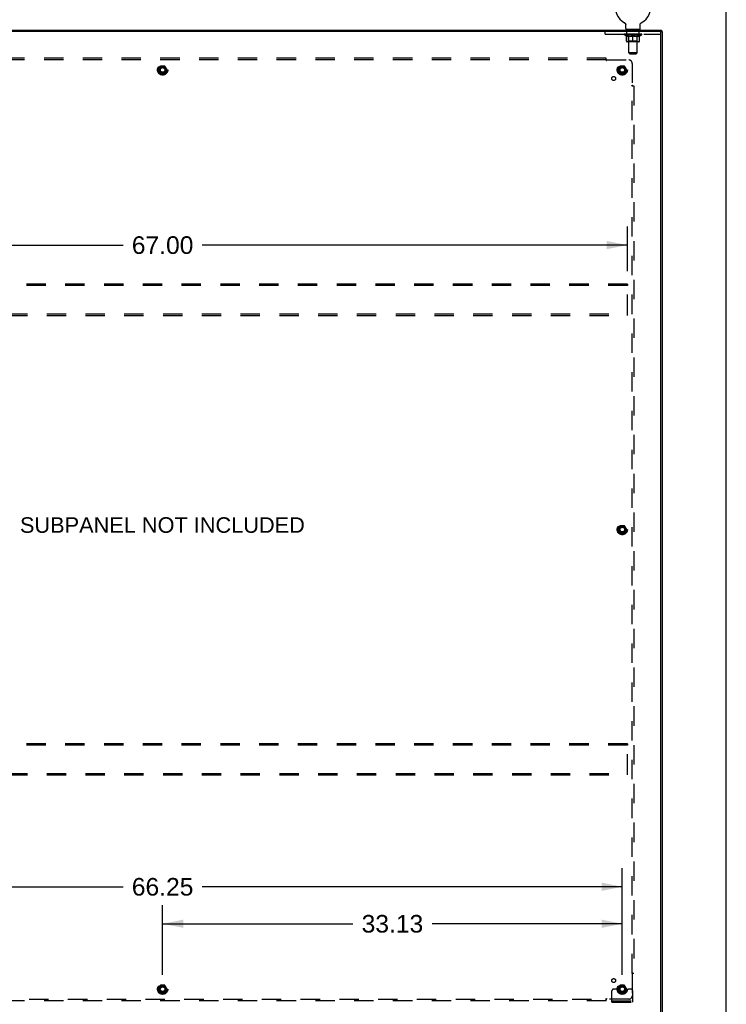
# Model space of a CAD drawing. Header units: inches. Extents: x 0 to 254, y 0 to 164.
# Tile 20 of 21: x 203 to 254, y 55 to 126. Entities that reach past the tile are written whole.
import ezdxf

# ---------------------------------------------------------------- set-up
doc = ezdxf.new("R2010")
doc.units = ezdxf.units.IN
doc.header["$LTSCALE"] = 13.971264
doc.header["$MEASUREMENT"] = 0
doc.linetypes.add('HIDDEN', pattern=[0.2, 0.1, -0.1])
doc.layers.get('0').update_dxf_attribs({"linetype": 'CONTINUOUS'})
for name, color, linetype in [('02___PRT_ALL_AXES', 7, 'CONTINUOUS'), ('DEFAULT_2', 8, 'HIDDEN'), ('DIMENSIONS', 7, 'CONTINUOUS')]:
    doc.layers.add(name, color=color, linetype=linetype)
doc.styles.get("Standard").update_dxf_attribs({"font": 'arial.ttf'})
doc.dimstyles.new('DIMSTYLE_1', dxfattribs={"dimtxt": 1.270115, "dimasz": 1.494253, "dimexe": 0.09, "dimexo": 0.07, "dimgap": 0.0425, "dimtad": 0, "dimtih": 1, "dimtoh": 1, "dimzin": 4, "dimdsep": 46, "dimtxsty": 'Standard', "dimblk": '_FILLED', "dimblk1": '_FILLED', "dimblk2": '_FILLED', "dimcen": 0.09, "dimazin": 1, "dimtfac": 1, "dimtdec": 3, "dimtofl": 0, "dimtmove": 0, "dimatfit": 3, "dimldrblk": '_FILLED', "dimfxl": 1, "dimtolj": 1, "dimtzin": 4, "dimarcsym": 0})

# ---------------------------------------------------------------- blocks, each defined once
blk = doc.blocks.new('_FILLED')
at = {"color": 0, "linetype": 'ByBlock'}
blk.add_solid([(0, 0), (-1, 0.2), (-1, -0.2)], dxfattribs=at)
blk = doc.blocks.new('*D3')
at = {"layer": 'DIMENSIONS', "color": 2, "linetype": 'Continuous'}
for p, q in [((180.276, 57.068), (180.276, 64.748)), ((246.526, 57.068), (246.526, 64.748)), ((180.276, 63.403), (210.547, 63.403)), ((246.526, 63.403), (216.255, 63.403))]:
    blk.add_line(p, q, dxfattribs=at)
at = {"layer": 'DIMENSIONS', "color": 2, "linetype": 'Continuous', "xscale": 1.4942528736, "yscale": 1.4942528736, "zscale": 1.4942528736, "rotation": 180}
blk.add_blockref('_FILLED', (180.276, 63.403), dxfattribs=at)
at = {"layer": 'DIMENSIONS', "color": 2, "linetype": 'Continuous', "xscale": 1.4942528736, "yscale": 1.4942528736, "zscale": 1.4942528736}
blk.add_blockref('_FILLED', (246.526, 63.403), dxfattribs=at)
at = {"layer": 'DIMENSIONS', "color": 2, "linetype": 'Continuous', "insert": (213.401, 64.038), "char_height": 1.2701, "width": 4.43832, "attachment_point": 2, "line_spacing_factor": 0.9}
blk.add_mtext('66.25', dxfattribs=at)
blk = doc.blocks.new('*D4')
at = {"layer": 'DIMENSIONS', "color": 2, "linetype": 'Continuous'}
for p, q in [((213.401, 57.068), (213.401, 62.082)), ((246.526, 57.068), (246.526, 62.082)), ((213.401, 60.737), (227.109, 60.737)), ((246.526, 60.737), (232.817, 60.737))]:
    blk.add_line(p, q, dxfattribs=at)
at = {"layer": 'DIMENSIONS', "color": 2, "linetype": 'Continuous', "xscale": 1.4942528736, "yscale": 1.4942528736, "zscale": 1.4942528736, "rotation": 180}
blk.add_blockref('_FILLED', (213.401, 60.737), dxfattribs=at)
at = {"layer": 'DIMENSIONS', "color": 2, "linetype": 'Continuous', "xscale": 1.4942528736, "yscale": 1.4942528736, "zscale": 1.4942528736}
blk.add_blockref('_FILLED', (246.526, 60.737), dxfattribs=at)
at = {"layer": 'DIMENSIONS', "color": 2, "linetype": 'Continuous', "insert": (229.963, 61.372), "char_height": 1.2701, "width": 4.43832, "attachment_point": 2, "line_spacing_factor": 0.9}
blk.add_mtext('33.13', dxfattribs=at)
blk = doc.blocks.new('*D5')
at = {"layer": 'DIMENSIONS', "color": 2, "linetype": 'Continuous'}
for p, q in [((179.901, 107.777), (179.901, 110.992)), ((246.901, 107.777), (246.901, 110.992)), ((179.901, 109.647), (210.547, 109.647)), ((246.901, 109.647), (216.255, 109.647))]:
    blk.add_line(p, q, dxfattribs=at)
at = {"layer": 'DIMENSIONS', "color": 2, "linetype": 'Continuous', "xscale": 1.4942528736, "yscale": 1.4942528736, "zscale": 1.4942528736, "rotation": 180}
blk.add_blockref('_FILLED', (179.901, 109.647), dxfattribs=at)
at = {"layer": 'DIMENSIONS', "color": 2, "linetype": 'Continuous', "xscale": 1.4942528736, "yscale": 1.4942528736, "zscale": 1.4942528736}
blk.add_blockref('_FILLED', (246.901, 109.647), dxfattribs=at)
at = {"layer": 'DIMENSIONS', "color": 2, "linetype": 'Continuous', "insert": (213.401, 110.282), "char_height": 1.2701, "width": 4.43832, "attachment_point": 2, "line_spacing_factor": 0.9}
blk.add_mtext('67.00', dxfattribs=at)

msp = doc.modelspace()

# ---------------------------------------------------------------- linework, layer by layer
at = {"color": 7, "linetype": 'Continuous'}
for p, q in [((254.023, 0), (254.023, 164.368)), ((246.697, 125.666), (246.697, 125.666)), ((246.697, 125.666), (246.702, 125.664)), ((246.7, 125.665), (246.698, 125.666)), ((246.702, 125.664), (246.706, 125.661)), ((246.706, 125.661), (246.71, 125.658)), ((246.71, 125.658), (246.715, 125.655)), ((246.715, 125.655), (246.719, 125.652)), ((246.719, 125.652), (246.723, 125.649)), ((246.723, 125.649), (246.727, 125.645)), ((246.727, 125.645), (246.731, 125.642)), ((246.731, 125.642), (246.734, 125.638)), ((246.734, 125.638), (246.738, 125.634)), ((246.738, 125.634), (246.741, 125.63)), ((246.741, 125.63), (246.745, 125.626)), ((246.744, 125.626), (246.748, 125.622)), ((246.748, 125.622), (246.751, 125.617)), ((246.75, 125.617), (246.753, 125.613)), ((246.753, 125.613), (246.756, 125.608)), ((246.756, 125.609), (246.758, 125.604)), ((246.758, 125.604), (246.761, 125.599)), ((247.833, 125.599), (247.835, 125.604)), ((247.835, 125.604), (247.838, 125.609)), ((247.838, 125.608), (247.84, 125.613)), ((247.84, 125.613), (247.843, 125.617)), ((247.843, 125.617), (247.846, 125.622)), ((247.846, 125.622), (247.849, 125.626)), ((247.849, 125.626), (247.852, 125.63)), ((247.852, 125.63), (247.856, 125.634)), ((247.856, 125.634), (247.859, 125.638)), ((247.859, 125.638), (247.863, 125.642)), ((247.863, 125.642), (247.867, 125.645)), ((247.867, 125.645), (247.871, 125.649)), ((247.871, 125.649), (247.875, 125.652)), ((247.875, 125.652), (247.879, 125.655)), ((247.879, 125.655), (247.883, 125.658)), ((247.883, 125.658), (247.887, 125.661)), ((247.887, 125.661), (247.892, 125.664)), ((247.887, 125.661), (247.889, 125.662)), ((247.892, 125.664), (247.896, 125.666)), ((247.895, 125.666), (247.893, 125.665)), ((177.453, 125.147), (249.349, 125.147)), ((246.761, 125.599), (246.763, 125.594)), ((246.763, 125.594), (246.765, 125.589)), ((246.765, 125.59), (246.766, 125.585)), ((246.766, 125.585), (246.768, 125.58)), ((246.768, 125.58), (246.769, 125.574)), ((246.769, 125.575), (246.771, 125.569)), ((246.771, 125.569), (246.772, 125.564)), ((246.772, 125.564), (246.772, 125.559)), ((246.773, 125.554), (246.773, 125.549)), ((246.774, 125.544), (246.774, 125.539)), ((246.774, 125.246), (246.774, 125.539)), ((246.797, 125.177), (246.797, 125.147)), ((247.797, 125.177), (246.797, 125.177)), ((247.797, 125.177), (247.797, 125.147)), ((247.82, 125.246), (247.82, 125.539)), ((247.821, 125.559), (247.822, 125.564)), ((247.821, 125.554), (247.821, 125.559)), ((247.822, 125.564), (247.823, 125.569)), ((247.823, 125.569), (247.824, 125.575)), ((247.824, 125.574), (247.826, 125.58)), ((247.826, 125.58), (247.827, 125.585)), ((247.827, 125.585), (247.829, 125.59)), ((247.829, 125.589), (247.831, 125.594)), ((247.831, 125.594), (247.833, 125.599)), ((249.297, 124.981), (249.297, 125.043)), ((249.349, 125.147), (249.349, 125.043)), ((249.349, 125.043), (249.401, 125.043))]:
    msp.add_line(p, q, dxfattribs=at)
at = {"color": 3, "linetype": 'Continuous'}
for p, q in [((249.349, 125.043), (177.453, 125.043)), ((249.297, 53.314), (249.297, 124.981)), ((249.401, 125.043), (249.401, 53.251))]:
    msp.add_line(p, q, dxfattribs=at)
at = {"color": 7, "linetype": 'Continuous'}
for points in [[(246.772, 125.559), (246.773, 125.554), (246.773, 125.549), (246.774, 125.544)], [(247.82, 125.539), (247.82, 125.544), (247.82, 125.549), (247.821, 125.554)], [(247.82, 125.539), (247.82, 125.544), (247.82, 125.549)]]:
    msp.add_lwpolyline(points, dxfattribs=at)
for centre, radius, start, end in [((247.297, 126.805), 1.288, 297.70046, 242.29954), ((246.843, 125.246), 0.069, 180, 270), ((247.751, 125.246), 0.069, 270, 360)]:
    msp.add_arc(centre, radius, start, end, dxfattribs=at)
at = {"color": 3, "linetype": 'Continuous'}
msp.add_arc((249.234, 124.981), 0.0625, 0, 90, dxfattribs=at)
at = {"layer": '02___PRT_ALL_AXES', "color": 8, "linetype": 'HIDDEN'}
for p, q in [((246.859, 124.856), (246.859, 125.043)), ((247.734, 125.043), (246.859, 125.043)), ((247.734, 124.856), (247.734, 125.043)), ((247.734, 124.856), (246.859, 124.856))]:
    msp.add_line(p, q, dxfattribs=at)
for centre, radius in [((213.401, 122.272), 0.372), ((213.401, 122.272), 0.356), ((213.401, 122.272), 0.25), ((213.401, 122.272), 0.183), ((246.526, 122.272), 0.372), ((246.526, 122.272), 0.356), ((246.526, 122.272), 0.25), ((246.526, 122.272), 0.183), ((245.907, 121.654), 0.141), ((246.526, 89.147), 0.372), ((246.526, 89.147), 0.356), ((246.526, 89.147), 0.25), ((246.526, 89.147), 0.183), ((245.907, 56.641), 0.141), ((213.401, 56.022), 0.372), ((213.401, 56.022), 0.356), ((213.401, 56.022), 0.25), ((213.401, 56.022), 0.183), ((246.526, 56.022), 0.372), ((246.526, 56.022), 0.356), ((246.526, 56.022), 0.25), ((246.526, 56.022), 0.183)]:
    msp.add_circle(centre, radius, dxfattribs=at)
at = {"layer": 'DEFAULT_2', "color": 8, "linetype": 'HIDDEN'}
for p, q in [((246.697, 125.666), (246.697, 125.666)), ((246.705, 125.662), (246.706, 125.661)), ((247.896, 125.666), (247.897, 125.666)), ((247.897, 125.666), (247.896, 125.666)), ((245.297, 124.856), (245.297, 125.043)), ((246.984, 125.177), (246.984, 125.147)), ((246.997, 123.496), (246.997, 125.143)), ((247.597, 123.496), (247.597, 125.143)), ((247.609, 125.177), (247.609, 125.147)), ((249.297, 124.981), (249.297, 124.981)), ((245.297, 124.856), (249.297, 124.856)), ((246.664, 124.811), (246.664, 124.857)), ((247.93, 124.811), (246.664, 124.811)), ((246.823, 124.699), (246.664, 124.811)), ((246.673, 124.851), (246.673, 124.857)), ((246.682, 124.848), (246.682, 124.851)), ((246.682, 124.848), (247.912, 124.848)), ((246.691, 124.848), (246.691, 124.851)), ((246.692, 124.848), (246.692, 124.851)), ((246.702, 124.851), (246.702, 124.857)), ((246.718, 124.848), (246.718, 124.851)), ((246.72, 124.848), (246.72, 124.851)), ((246.748, 124.851), (246.748, 124.857)), ((246.763, 124.848), (246.763, 124.851)), ((246.766, 124.848), (246.766, 124.851)), ((246.97, 124.851), (246.769, 124.851)), ((246.812, 124.851), (246.812, 124.857)), ((246.813, 124.848), (246.813, 124.851)), ((246.814, 124.848), (246.814, 124.851)), ((246.817, 124.848), (246.817, 124.851)), ((246.823, 124.699), (246.833, 124.699)), ((246.824, 124.848), (246.824, 124.851)), ((246.824, 124.848), (246.824, 124.851)), ((246.827, 124.848), (246.827, 124.851)), ((246.831, 124.848), (246.831, 124.852)), ((246.833, 124.336), (246.833, 124.743)), ((246.835, 124.848), (246.835, 124.851)), ((246.849, 124.848), (246.849, 124.851)), ((246.867, 124.848), (246.867, 124.851)), ((246.868, 124.848), (246.868, 124.853)), ((247.723, 124.299), (246.87, 124.299)), ((246.888, 124.848), (246.888, 124.851)), ((246.888, 124.848), (246.888, 124.851)), ((246.89, 124.851), (246.89, 124.857)), ((246.899, 124.848), (246.899, 124.851)), ((246.904, 124.848), (246.904, 124.851)), ((246.913, 124.848), (246.913, 124.851)), ((246.924, 124.848), (246.924, 124.855)), ((246.94, 124.848), (246.94, 124.851)), ((246.943, 124.848), (246.943, 124.851)), ((246.984, 124.339), (246.944, 124.299)), ((246.97, 124.848), (246.97, 124.851)), ((247.037, 124.851), (246.975, 124.851)), ((246.976, 124.699), (247.156, 124.699)), ((246.98, 124.851), (246.98, 124.857)), ((246.984, 124.339), (246.984, 124.808)), ((247.61, 124.339), (246.984, 124.339)), ((246.987, 124.848), (246.987, 124.851)), ((246.992, 124.848), (246.992, 124.851)), ((246.998, 124.848), (246.998, 124.856)), ((247.002, 124.848), (247.002, 124.851)), ((247.013, 124.848), (247.013, 124.851)), ((247.037, 124.848), (247.037, 124.851)), ((247.112, 124.851), (247.053, 124.851)), ((247.073, 124.848), (247.073, 124.851)), ((247.08, 124.851), (247.08, 124.857)), ((247.084, 124.848), (247.084, 124.851)), ((247.086, 124.848), (247.086, 124.857)), ((247.089, 124.848), (247.089, 124.851)), ((247.096, 124.848), (247.096, 124.851)), ((247.112, 124.848), (247.112, 124.851)), ((247.192, 124.851), (247.138, 124.851)), ((247.151, 124.848), (247.151, 124.851)), ((247.182, 124.851), (247.26, 124.855)), ((247.187, 124.851), (247.187, 124.857)), ((247.187, 124.851), (247.187, 124.857)), ((247.187, 124.857), (247.187, 124.857)), ((247.187, 124.848), (247.187, 124.851)), ((247.191, 124.848), (247.191, 124.851)), ((247.192, 124.848), (247.192, 124.851)), ((247.193, 124.848), (247.193, 124.851)), ((247.228, 124.851), (247.292, 124.851)), ((247.233, 124.848), (247.233, 124.851)), ((247.239, 124.851), (247.239, 124.854)), ((247.26, 124.851), (247.26, 124.855)), ((247.276, 124.848), (247.276, 124.851)), ((247.294, 124.851), (247.294, 124.851)), ((247.294, 124.848), (247.294, 124.851)), ((247.294, 124.848), (247.294, 124.851)), ((247.297, 124.851), (247.297, 124.857)), ((247.297, 124.857), (247.411, 124.851)), ((247.297, 124.299), (247.297, 124.743)), ((247.299, 124.848), (247.299, 124.851)), ((247.299, 124.848), (247.299, 124.851)), ((247.299, 124.851), (247.299, 124.851)), ((247.318, 124.848), (247.318, 124.851)), ((247.318, 124.851), (247.366, 124.851)), ((247.36, 124.848), (247.36, 124.851)), ((247.401, 124.848), (247.401, 124.851)), ((247.401, 124.848), (247.401, 124.851)), ((247.401, 124.851), (247.456, 124.851)), ((247.402, 124.848), (247.402, 124.851)), ((247.406, 124.851), (247.406, 124.857)), ((247.406, 124.857), (247.407, 124.857)), ((247.406, 124.848), (247.406, 124.851)), ((247.407, 124.851), (247.407, 124.857)), ((247.438, 124.699), (247.618, 124.699)), ((247.443, 124.848), (247.443, 124.851)), ((247.482, 124.848), (247.482, 124.851)), ((247.482, 124.851), (247.541, 124.851)), ((247.497, 124.848), (247.497, 124.851)), ((247.505, 124.848), (247.505, 124.851)), ((247.507, 124.848), (247.507, 124.857)), ((247.51, 124.848), (247.51, 124.851)), ((247.513, 124.851), (247.513, 124.857)), ((247.521, 124.848), (247.521, 124.851)), ((247.557, 124.848), (247.557, 124.851)), ((247.557, 124.851), (247.619, 124.851)), ((247.581, 124.848), (247.581, 124.851)), ((247.592, 124.848), (247.592, 124.851)), ((247.596, 124.848), (247.596, 124.856)), ((247.602, 124.848), (247.602, 124.851)), ((247.607, 124.848), (247.607, 124.851)), ((247.61, 124.339), (247.61, 124.808)), ((247.61, 124.339), (247.649, 124.299)), ((247.613, 124.851), (247.613, 124.857)), ((247.624, 124.848), (247.624, 124.851)), ((247.624, 124.851), (247.825, 124.851)), ((247.651, 124.848), (247.651, 124.851)), ((247.654, 124.848), (247.654, 124.851)), ((247.669, 124.848), (247.669, 124.855)), ((247.681, 124.848), (247.681, 124.851)), ((247.69, 124.848), (247.69, 124.851)), ((247.694, 124.848), (247.694, 124.851)), ((247.704, 124.851), (247.704, 124.857)), ((247.705, 124.848), (247.705, 124.851)), ((247.705, 124.848), (247.705, 124.851)), ((247.726, 124.848), (247.726, 124.853)), ((247.726, 124.848), (247.726, 124.851)), ((247.744, 124.848), (247.744, 124.851)), ((247.758, 124.848), (247.758, 124.851)), ((247.76, 124.336), (247.76, 124.743)), ((247.76, 124.699), (247.771, 124.699)), ((247.763, 124.848), (247.763, 124.852)), ((247.766, 124.848), (247.766, 124.851)), ((247.77, 124.848), (247.77, 124.851)), ((247.77, 124.848), (247.77, 124.851)), ((247.771, 124.699), (247.93, 124.811)), ((247.777, 124.848), (247.777, 124.851)), ((247.78, 124.848), (247.78, 124.851)), ((247.781, 124.848), (247.781, 124.851)), ((247.782, 124.851), (247.782, 124.857)), ((247.828, 124.848), (247.828, 124.851)), ((247.831, 124.848), (247.831, 124.851)), ((247.845, 124.851), (247.845, 124.857)), ((247.874, 124.848), (247.874, 124.851)), ((247.876, 124.848), (247.876, 124.851)), ((247.892, 124.851), (247.892, 124.857)), ((247.902, 124.848), (247.902, 124.851)), ((247.903, 124.848), (247.903, 124.851)), ((247.912, 124.848), (247.912, 124.851)), ((247.92, 124.851), (247.92, 124.857)), ((247.93, 124.811), (247.93, 124.857)), ((247.597, 123.496), (246.997, 123.496)), ((247.066, 123.427), (246.997, 123.496)), ((247.528, 123.427), (247.597, 123.496)), ((245.37, 123.116), (181.432, 123.116)), ((245.37, 122.991), (181.432, 122.991)), ((245.37, 122.95), (245.37, 123.116)), ((245.405, 122.991), (246.995, 122.991)), ((247.066, 123.427), (247.528, 123.427)), ((213.238, 122.545), (213.083, 122.277)), ((213.083, 122.267), (213.238, 122)), ((213.555, 122.55), (213.246, 122.55)), ((213.718, 122.277), (213.564, 122.545)), ((213.564, 122), (213.718, 122.267)), ((246.363, 122.545), (246.208, 122.277)), ((246.208, 122.267), (246.363, 122)), ((246.68, 122.55), (246.371, 122.55)), ((246.843, 122.277), (246.689, 122.545)), ((246.689, 122), (246.843, 122.267)), ((247.245, 122.741), (247.245, 121.152)), ((213.555, 121.995), (213.246, 121.995)), ((246.68, 121.995), (246.371, 121.995)), ((247.204, 121.116), (247.37, 121.116)), ((247.245, 57.179), (247.245, 121.116)), ((247.263, 121.133), (247.256, 121.14)), ((247.37, 121.116), (247.37, 57.179)), ((246.901, 106.835), (179.901, 106.835)), ((246.901, 106.731), (179.901, 106.731)), ((246.901, 106.835), (246.901, 106.731)), ((246.901, 104.689), (246.901, 106.731)), ((179.901, 104.689), (246.901, 104.689)), ((179.901, 104.585), (246.901, 104.585)), ((246.901, 104.585), (246.901, 104.689)), ((246.363, 89.42), (246.208, 89.152)), ((246.68, 89.425), (246.371, 89.425)), ((246.843, 89.152), (246.689, 89.42)), ((246.208, 89.142), (246.363, 88.875)), ((246.68, 88.87), (246.371, 88.87)), ((246.689, 88.875), (246.843, 89.142)), ((246.901, 73.71), (179.901, 73.71)), ((246.901, 73.606), (179.901, 73.606)), ((246.901, 73.71), (246.901, 73.606)), ((246.901, 71.564), (246.901, 73.606)), ((179.901, 71.564), (246.901, 71.564)), ((179.901, 71.46), (246.901, 71.46)), ((246.901, 71.46), (246.901, 71.564)), ((247.204, 57.179), (247.37, 57.179)), ((247.245, 57.143), (247.245, 55.554)), ((213.238, 56.295), (213.083, 56.027)), ((213.555, 56.3), (213.246, 56.3)), ((213.718, 56.027), (213.564, 56.295)), ((246.363, 56.295), (246.208, 56.027)), ((246.68, 56.3), (246.371, 56.3)), ((246.843, 56.027), (246.689, 56.295)), ((213.083, 56.017), (213.238, 55.75)), ((213.555, 55.745), (213.246, 55.745)), ((213.564, 55.75), (213.718, 56.017)), ((245.776, 55.075), (245.776, 55.897)), ((245.99, 56.022), (245.901, 56.022)), ((246.111, 56.022), (245.99, 56.022)), ((246.351, 56.022), (246.111, 56.022)), ((246.208, 56.017), (246.363, 55.75)), ((246.68, 55.745), (246.371, 55.745)), ((246.689, 55.75), (246.843, 56.017)), ((246.701, 56.022), (246.94, 56.022)), ((247.062, 56.022), (246.94, 56.022)), ((247.151, 56.022), (247.062, 56.022)), ((247.276, 55.075), (247.276, 55.897)), ((181.432, 55.304), (245.37, 55.304)), ((245.37, 55.179), (181.432, 55.179)), ((245.37, 55.179), (245.37, 55.345)), ((245.387, 55.285), (245.394, 55.292)), ((246.995, 55.304), (245.405, 55.304)), ((245.776, 55.179), (247.276, 55.179)), ((245.776, 55.075), (247.276, 55.075)), ((246.023, 55.075), (246.023, 55.179)), ((246.279, 55.075), (246.279, 55.179)), ((246.773, 55.075), (246.773, 55.179)), ((247.029, 55.075), (247.029, 55.179))]:
    msp.add_line(p, q, dxfattribs=at)
for points in [[(246.983, 124.699), (246.959, 124.704), (246.934, 124.709), (246.909, 124.716), (246.884, 124.724), (246.859, 124.733), (246.833, 124.743)], [(246.833, 124.742), (246.858, 124.732), (246.882, 124.724), (246.906, 124.716), (246.929, 124.709), (246.952, 124.704), (246.976, 124.699)], [(247.297, 124.743), (247.271, 124.733), (247.245, 124.724), (247.22, 124.716), (247.195, 124.709), (247.17, 124.704), (247.146, 124.699)], [(247.156, 124.699), (247.179, 124.704), (247.202, 124.709), (247.225, 124.716), (247.249, 124.723), (247.273, 124.732), (247.297, 124.741)], [(247.448, 124.699), (247.423, 124.704), (247.398, 124.709), (247.373, 124.716), (247.348, 124.724), (247.323, 124.733), (247.297, 124.743)], [(247.297, 124.741), (247.321, 124.732), (247.345, 124.723), (247.369, 124.716), (247.392, 124.709), (247.415, 124.704), (247.438, 124.699)], [(247.76, 124.743), (247.734, 124.733), (247.709, 124.724), (247.684, 124.716), (247.659, 124.709), (247.635, 124.704), (247.61, 124.699)], [(247.618, 124.699), (247.641, 124.704), (247.665, 124.71), (247.688, 124.716), (247.712, 124.724), (247.736, 124.732), (247.76, 124.742)], [(245.37, 123.03), (245.371, 123.027), (245.373, 123.025), (245.375, 123.023), (245.377, 123.021), (245.378, 123.019), (245.38, 123.017), (245.382, 123.015), (245.383, 123.013), (245.385, 123.012), (245.387, 123.01), (245.392, 123.005)], [(245.37, 122.95), (245.371, 122.951), (245.373, 122.952), (245.375, 122.953), (245.376, 122.954), (245.378, 122.955), (245.379, 122.956), (245.381, 122.957), (245.382, 122.959), (245.384, 122.96), (245.385, 122.962), (245.387, 122.964), (245.388, 122.966), (245.389, 122.968), (245.391, 122.97), (245.392, 122.972), (245.395, 122.976)], [(245.392, 123.005), (245.394, 123.003), (245.396, 123.001), (245.398, 122.999), (245.4, 122.997), (245.402, 122.995), (245.403, 122.993), (245.405, 122.991)], [(245.395, 122.976), (245.396, 122.979), (245.398, 122.981), (245.399, 122.983), (245.401, 122.986), (245.402, 122.988), (245.403, 122.99), (245.405, 122.991)], [(247.204, 121.116), (247.204, 121.118), (247.205, 121.12), (247.206, 121.121), (247.207, 121.123), (247.208, 121.125), (247.209, 121.126), (247.211, 121.128), (247.212, 121.129), (247.214, 121.131), (247.215, 121.132), (247.217, 121.133), (247.219, 121.135), (247.221, 121.136), (247.223, 121.137), (247.225, 121.139)], [(247.225, 121.139), (247.23, 121.141), (247.232, 121.143), (247.234, 121.144), (247.237, 121.146), (247.239, 121.147), (247.241, 121.149), (247.243, 121.15), (247.245, 121.152)], [(247.256, 121.14), (247.254, 121.142), (247.252, 121.145), (247.25, 121.146), (247.248, 121.148), (247.246, 121.15), (247.245, 121.152)], [(247.283, 121.116), (247.281, 121.118), (247.278, 121.12), (247.276, 121.121), (247.274, 121.123), (247.272, 121.125), (247.27, 121.127), (247.268, 121.128), (247.267, 121.13), (247.265, 121.132), (247.263, 121.133)], [(247.204, 57.179), (247.204, 57.177), (247.205, 57.175), (247.206, 57.174), (247.207, 57.172), (247.208, 57.17), (247.209, 57.169), (247.211, 57.167), (247.212, 57.166), (247.214, 57.164), (247.215, 57.163), (247.217, 57.162), (247.219, 57.16), (247.221, 57.159), (247.223, 57.158), (247.225, 57.156), (247.23, 57.154)], [(247.23, 57.154), (247.232, 57.152), (247.234, 57.151), (247.237, 57.149), (247.239, 57.148), (247.241, 57.146), (247.243, 57.145), (247.245, 57.143)], [(247.258, 57.156), (247.256, 57.154), (247.254, 57.152), (247.252, 57.15), (247.25, 57.149), (247.248, 57.147), (247.246, 57.145), (247.245, 57.143)], [(247.283, 57.179), (247.281, 57.177), (247.278, 57.175), (247.276, 57.173), (247.274, 57.172), (247.272, 57.17), (247.27, 57.168), (247.268, 57.167), (247.267, 57.165), (247.265, 57.163), (247.263, 57.162), (247.258, 57.156)], [(245.37, 55.345), (245.371, 55.344), (245.373, 55.343), (245.375, 55.342), (245.376, 55.341), (245.378, 55.34), (245.379, 55.339), (245.381, 55.338), (245.382, 55.336), (245.384, 55.335), (245.385, 55.333), (245.387, 55.331), (245.388, 55.329), (245.389, 55.327), (245.391, 55.325), (245.392, 55.323)], [(245.37, 55.265), (245.371, 55.268), (245.373, 55.27), (245.375, 55.272), (245.377, 55.274), (245.378, 55.276), (245.38, 55.278), (245.382, 55.28), (245.383, 55.282), (245.385, 55.283), (245.387, 55.285)], [(245.392, 55.323), (245.395, 55.318), (245.396, 55.316), (245.398, 55.314), (245.399, 55.312), (245.401, 55.309), (245.402, 55.307), (245.403, 55.305), (245.405, 55.304)], [(245.394, 55.292), (245.396, 55.294), (245.398, 55.296), (245.4, 55.298), (245.402, 55.3), (245.403, 55.302), (245.405, 55.304)]]:
    msp.add_lwpolyline(points, dxfattribs=at)
for centre, radius in [((213.401, 122.272), 0.318), ((213.401, 122.272), 0.204), ((213.401, 122.272), 0.183), ((213.401, 122.272), 0.183), ((213.401, 122.272), 0.166), ((246.526, 122.272), 0.318), ((246.526, 122.272), 0.204), ((246.526, 122.272), 0.183), ((246.526, 122.272), 0.183), ((246.526, 122.272), 0.166), ((246.526, 89.147), 0.318), ((246.526, 89.147), 0.204), ((246.526, 89.147), 0.183), ((246.526, 89.147), 0.183), ((246.526, 89.147), 0.166), ((213.401, 56.022), 0.318), ((213.401, 56.022), 0.204), ((213.401, 56.022), 0.183), ((213.401, 56.022), 0.183), ((213.401, 56.022), 0.166), ((246.526, 56.022), 0.318), ((246.526, 56.022), 0.204), ((246.526, 56.022), 0.183), ((246.526, 56.022), 0.183), ((246.526, 56.022), 0.166)]:
    msp.add_circle(centre, radius, dxfattribs=at)
for centre, radius, start, end in [((246.962, 125.143), 0.0345, 0, 90), ((247.631, 125.143), 0.0345, 90, 180), ((246.87, 124.336), 0.0371, 180, 270), ((246.944, 124.808), 0.0398, 0, 90), ((247.649, 124.808), 0.0398, 90, 180), ((247.723, 124.336), 0.0371, 270, 360), ((246.995, 122.741), 0.25, 0, 90), ((213.092, 122.272), 0.01, 150.01268, 209.98829), ((213.246, 122.54), 0.01, 90.01235, 149.98915), ((213.555, 122.54), 0.01, 30.01204, 89.98872), ((213.71, 122.272), 0.01, 330.01268, 29.98829), ((246.217, 122.272), 0.01, 150.01268, 209.98829), ((246.371, 122.54), 0.01, 90.01235, 149.98915), ((246.68, 122.54), 0.01, 30.01204, 89.98872), ((246.835, 122.272), 0.01, 330.01268, 29.98829), ((213.246, 122.005), 0.01, 210.01204, 269.98872), ((213.555, 122.005), 0.01, 270.01235, 329.98915), ((246.371, 122.005), 0.01, 210.01204, 269.98872), ((246.68, 122.005), 0.01, 270.01235, 329.98915), ((246.371, 89.415), 0.01, 90.01235, 149.98915), ((246.68, 89.415), 0.01, 30.01204, 89.98872), ((246.217, 89.147), 0.01, 150.01268, 209.98829), ((246.371, 88.88), 0.01, 210.01204, 269.98872), ((246.68, 88.88), 0.01, 270.01235, 329.98915), ((246.835, 89.147), 0.01, 330.01268, 29.98829), ((213.246, 56.29), 0.01, 90.01235, 149.98915), ((213.555, 56.29), 0.01, 30.01204, 89.98872), ((246.371, 56.29), 0.01, 90.01235, 149.98915), ((246.68, 56.29), 0.01, 30.01204, 89.98872), ((213.092, 56.022), 0.01, 150.01268, 209.98829), ((213.246, 55.755), 0.01, 210.01204, 269.98872), ((213.555, 55.755), 0.01, 270.01235, 329.98915), ((213.71, 56.022), 0.01, 330.01268, 29.98829), ((245.901, 55.897), 0.125, 90, 180), ((246.217, 56.022), 0.01, 150.01268, 209.98829), ((246.526, 56.022), 0.175, 180, 360), ((246.371, 55.755), 0.01, 210.01204, 269.98872), ((246.68, 55.755), 0.01, 270.01235, 329.98915), ((246.835, 56.022), 0.01, 330.01268, 29.98829), ((246.995, 55.554), 0.25, 270, 360), ((247.151, 55.897), 0.125, 0, 90)]:
    msp.add_arc(centre, radius, start, end, dxfattribs=at)
for centre, major_axis, ratio, start_param, end_param in [((247.297, 124.857), (0.633, 0.007), 0.05963, 2.96643, 3.140963), ((246.644, 124.846), (0.198, 0), 0.060556, 0.430652, 1.470503), ((247.297, 124.857), (0.633, 0), 0.060556, 3.141593, 3.316126), ((246.644, 124.839), (0.198, 0.002), 0.05963, 1.376596, 1.469874), ((247.297, 124.857), (0.633, 0.013), 0.05688, 2.791345, 2.965878), ((246.619, 124.846), (0.198, 0.002), 0.05963, 0.25549, 1.295341), ((246.688, 124.846), (0.198, -0.002), 0.05963, 0.605815, 1.645666), ((247.297, 124.857), (0.633, -0.007), 0.05963, -2.96643, -2.791898), ((246.688, 124.839), (0.198, 0), 0.060556, 1.551758, 1.645036), ((246.619, 124.839), (0.198, 0.004), 0.05688, 1.20151, 1.294789), ((246.689, 124.841), (0.164, 0.002), 0.05963, 1.065228, 1.614276), ((246.669, 124.841), (0.164, 0.003), 0.05688, 0.890143, 1.43919), ((246.727, 124.841), (0.164, 0), 0.060556, 1.240391, 1.789438), ((247.297, 124.857), (0.633, 0.019), 0.052395, 2.616403, 2.790936), ((246.616, 124.846), (0.198, 0.004), 0.05688, 0.080405, 1.120256), ((246.75, 124.846), (0.198, -0.004), 0.05688, 0.7809, 1.820751), ((247.297, 124.857), (0.633, -0.013), 0.05688, -2.791345, -2.616812), ((246.75, 124.839), (0.198, -0.002), 0.05963, 1.72692, 1.820198), ((246.616, 124.839), (0.198, 0.006), 0.052395, 1.026568, 1.119847), ((246.669, 124.841), (0.164, 0.005), 0.052395, 0.715201, 1.264248), ((246.783, 124.841), (0.164, -0.002), 0.05963, 1.415553, 1.9646), ((247.297, 124.857), (0.633, 0.025), 0.046319, 2.441654, 2.616187), ((246.83, 124.846), (0.198, -0.006), 0.052395, 0.955842, 1.995693), ((247.297, 124.857), (0.633, -0.019), 0.052395, -2.616403, -2.44187), ((246.633, 124.846), (0.198, 0.006), 0.052395, -0.094537, 0.945314), ((246.83, 124.839), (0.198, -0.004), 0.05688, 1.902006, 1.995284), ((246.633, 124.839), (0.198, 0.008), 0.046319, 0.851819, 0.945098), ((246.687, 124.841), (0.164, 0.006), 0.046319, 0.540452, 1.089499), ((246.854, 124.841), (0.164, -0.003), 0.05688, 1.590638, 2.139686), ((247.297, 124.857), (0.633, 0.029), 0.038841, 2.267123, 2.441656), ((246.923, 124.846), (0.198, -0.008), 0.046319, 1.130591, 2.170442), ((246.67, 124.846), (0.198, 0.008), 0.046319, -0.269286, 0.770565), ((247.297, 124.857), (0.633, -0.025), 0.046319, -2.441654, -2.267121), ((246.923, 124.839), (0.198, -0.006), 0.052395, 2.076947, 2.170226), ((246.67, 124.839), (0.198, 0.009), 0.038841, 0.677289, 0.770567), ((246.724, 124.841), (0.164, 0.008), 0.038841, 0.365921, 0.914969), ((246.938, 124.841), (0.164, -0.005), 0.052395, 1.76558, 2.314627), ((247.297, 124.857), (0.633, 0.033), 0.030195, 2.09281, 2.267343), ((247.028, 124.846), (0.198, -0.009), 0.038841, 1.305122, 2.344973), ((246.726, 124.846), (0.198, 0.009), 0.038841, -0.443817, 0.596034), ((247.297, 124.857), (0.633, -0.029), 0.038841, -2.267123, -2.092591), ((247.028, 124.839), (0.198, -0.008), 0.046319, 2.251696, 2.344975), ((246.726, 124.839), (0.198, 0.01), 0.030195, 0.502975, 0.596254), ((246.778, 124.841), (0.164, 0.009), 0.030195, 0.191608, 0.740655), ((247.034, 124.841), (0.164, -0.006), 0.046319, 1.940329, 2.489376), ((246.799, 124.846), (0.198, 0.01), 0.030195, -0.61813, 0.421721), ((247.297, 124.857), (0.633, 0.036), 0.020645, 1.918687, 2.09322), ((247.141, 124.846), (0.198, -0.01), 0.030195, 1.479435, 2.519286), ((247.297, 124.857), (0.633, -0.033), 0.030195, -2.09281, -1.918277), ((247.141, 124.839), (0.198, -0.009), 0.038841, 2.426227, 2.519505), ((246.799, 124.839), (0.198, 0.011), 0.020645, 0.328852, 0.422131), ((246.848, 124.841), (0.164, 0.009), 0.020645, 0.017485, 0.566532), ((247.137, 124.841), (0.164, -0.008), 0.038841, 2.11486, 2.663907), ((246.888, 124.846), (0.198, 0.011), 0.020645, -0.792253, 0.247598), ((247.297, 124.857), (0.633, 0.038), 0.010478, 1.744704, 1.919237), ((247.259, 124.846), (0.198, -0.011), 0.020645, 1.653558, 2.693409), ((247.297, 124.857), (0.633, -0.036), 0.020645, -1.918687, -1.744154), ((247.259, 124.839), (0.198, -0.01), 0.030195, 2.60054, 2.693819), ((246.888, 124.839), (0.198, 0.012), 0.010478, 0.154869, 0.248148), ((246.932, 124.841), (0.164, 0.01), 0.010478, 6.126688, 6.675735), ((247.246, 124.841), (0.164, -0.009), 0.030195, 2.289173, 2.83822), ((246.989, 124.846), (0.198, 0.012), 0.010478, -0.966236, -0.000846), ((247.378, 124.846), (0.198, -0.012), 0.010478, 1.827541, 2.867392), ((247.297, 124.857), (0.633, -0.038), 0.010478, -1.744704, -1.570171), ((247.378, 124.839), (0.198, -0.011), 0.020645, 2.774664, 2.867942), ((247.356, 124.841), (0.164, -0.009), 0.020645, 2.463296, 3.012344), ((247.216, 124.846), (0.198, 0.012), 0.010478, 0.274201, 1.314052), ((247.13, 124.841), (0.164, 0.01), 0.010478, -0.000298, 0.504314), ((247.1, 124.839), (0.198, 0.012), 0.010478, 0.192946, 0.399283), ((247.297, 124.857), (0.633, 0.038), 0.010478, -1.578586, -1.396888), ((247.494, 124.839), (0.198, -0.012), 0.010478, 2.948646, 3.041925), ((247.464, 124.841), (0.164, -0.01), 0.010478, 2.637279, 3.142076), ((247.335, 124.846), (0.198, 0.011), 0.020645, 0.448184, 1.488034), ((247.238, 124.841), (0.164, 0.009), 0.020645, 0.129249, 0.678296), ((247.216, 124.839), (0.198, 0.011), 0.020645, 0.273651, 0.366929), ((247.604, 124.846), (0.198, -0.012), 0.010478, -3.140747, -2.175357), ((247.297, 124.857), (0.633, 0.036), 0.020645, -1.397439, -1.222906), ((247.297, 124.857), (0.633, -0.038), 0.010478, 1.222355, 1.396888), ((247.453, 124.846), (0.198, 0.01), 0.030195, 0.622307, 1.662158), ((247.348, 124.841), (0.164, 0.009), 0.030195, 0.303372, 0.852419), ((247.661, 124.841), (0.164, -0.01), 0.010478, 2.749043, 3.29809), ((247.705, 124.846), (0.198, -0.011), 0.020645, 2.893995, 3.933846), ((247.335, 124.839), (0.198, 0.01), 0.030195, 0.447774, 0.541052), ((247.705, 124.839), (0.198, -0.012), 0.010478, 2.893445, 2.986723), ((247.297, 124.857), (0.633, 0.033), 0.030195, -1.223315, -1.048783), ((247.297, 124.857), (0.633, -0.036), 0.020645, 1.048373, 1.222906), ((247.566, 124.846), (0.198, 0.009), 0.038841, 0.79662, 1.836471), ((247.456, 124.841), (0.164, 0.008), 0.038841, 0.477686, 1.026733), ((247.745, 124.841), (0.164, -0.009), 0.020645, 2.57506, 3.124108), ((247.794, 124.846), (0.198, -0.01), 0.030195, 2.719872, 3.759723), ((247.67, 124.846), (0.198, 0.008), 0.046319, 0.971151, 2.011002), ((247.453, 124.839), (0.198, 0.009), 0.038841, 0.622087, 0.715366), ((247.794, 124.839), (0.198, -0.011), 0.020645, 2.719462, 2.812741), ((247.297, 124.857), (0.633, 0.029), 0.038841, -1.049002, -0.874469), ((247.297, 124.857), (0.633, -0.033), 0.030195, 0.87425, 1.048783), ((247.56, 124.841), (0.164, 0.006), 0.046319, 0.652216, 1.201263), ((247.764, 124.846), (0.198, 0.006), 0.052395, 1.1459, 2.185751), ((247.815, 124.841), (0.164, -0.009), 0.030195, 2.400937, 2.949985), ((247.868, 124.846), (0.198, -0.009), 0.038841, 2.545558, 3.585409), ((247.655, 124.841), (0.164, 0.005), 0.052395, 0.826965, 1.376012), ((247.566, 124.839), (0.198, 0.008), 0.046319, 0.796618, 0.889896), ((247.868, 124.839), (0.198, -0.01), 0.030195, 2.545339, 2.638617), ((247.843, 124.846), (0.198, 0.004), 0.05688, 1.320842, 2.360692), ((247.297, 124.857), (0.633, 0.025), 0.046319, -0.874471, -0.699939), ((247.297, 124.857), (0.633, -0.029), 0.038841, 0.699936, 0.874469), ((247.924, 124.846), (0.198, -0.008), 0.046319, 2.371028, 3.410879), ((247.87, 124.841), (0.164, -0.008), 0.038841, 2.226624, 2.775671), ((247.906, 124.846), (0.198, 0.002), 0.05963, 1.495927, 2.535778), ((247.74, 124.841), (0.164, 0.003), 0.05688, 1.001907, 1.550954), ((247.961, 124.846), (0.198, -0.006), 0.052395, 2.196279, 3.23613), ((247.67, 124.839), (0.198, 0.006), 0.052395, 0.971367, 1.064645), ((247.907, 124.841), (0.164, -0.006), 0.046319, 2.052093, 2.601141), ((247.95, 124.846), (0.198, 0), 0.060556, 1.671089, 2.71094), ((247.924, 124.839), (0.198, -0.009), 0.038841, 2.371026, 2.464304), ((247.978, 124.846), (0.198, -0.004), 0.05688, 2.021337, 3.061188), ((247.297, 124.857), (0.633, 0.019), 0.052395, -0.699723, -0.52519), ((247.297, 124.857), (0.633, -0.025), 0.046319, 0.525406, 0.699939), ((247.974, 124.846), (0.198, -0.002), 0.05963, 1.846251, 2.886102), ((247.811, 124.841), (0.164, 0.002), 0.05963, 1.176993, 1.72604), ((247.925, 124.841), (0.164, -0.005), 0.052395, 1.877344, 2.426392), ((247.866, 124.841), (0.164, 0), 0.060556, 1.352155, 1.901202), ((247.924, 124.841), (0.164, -0.003), 0.05688, 1.702402, 2.25145), ((247.905, 124.841), (0.164, -0.002), 0.05963, 1.527317, 2.076364), ((247.764, 124.839), (0.198, 0.004), 0.05688, 1.146309, 1.239587), ((247.961, 124.839), (0.198, -0.008), 0.046319, 2.196495, 2.289773), ((247.297, 124.857), (0.633, 0.013), 0.05688, -0.524781, -0.350248), ((247.297, 124.857), (0.633, -0.019), 0.052395, 0.350657, 0.52519), ((247.843, 124.839), (0.198, 0.002), 0.05963, 1.321394, 1.414673), ((247.978, 124.839), (0.198, -0.006), 0.052395, 2.021746, 2.115024), ((247.297, 124.857), (0.633, 0.007), 0.05963, -0.349695, -0.175162), ((247.297, 124.857), (0.633, -0.013), 0.05688, 0.175715, 0.350248), ((247.906, 124.839), (0.198, 0), 0.060556, 1.496556, 1.589835), ((247.974, 124.839), (0.198, -0.004), 0.05688, 1.846804, 1.940083), ((247.95, 124.839), (0.198, -0.002), 0.05963, 1.671719, 1.764997), ((247.297, 124.857), (0.633, 0), 0.060556, -0.174533, 0), ((247.297, 124.857), (0.633, -0.007), 0.05963, 0.000629, 0.175162)]:
    msp.add_ellipse(centre, major_axis=major_axis, ratio=ratio, start_param=start_param, end_param=end_param, dxfattribs=at)

# ---------------------------------------------------------------- texts
at = {"layer": 'DIMENSIONS', "color": 2, "linetype": 'Continuous', "insert": (213.386, 90.033), "char_height": 1.12069, "width": 20.49321, "attachment_point": 2, "line_spacing_factor": 0.9}
msp.add_mtext('SUBPANEL NOT INCLUDED', dxfattribs=at)

# ---------------------------------------------------------------- dimensions: what is measured, and where the dimension line sits
at = {"layer": 'DIMENSIONS', "color": 2, "linetype": 'Continuous'}
for base, p1, p2, picture, middle in [((179.901, 109.647), (246.901, 107.707), (179.901, 107.707), '*D5', (213.391, 109.64)), ((180.276, 63.403), (246.526, 56.998), (180.276, 56.998), '*D3', (213.396, 63.396)), ((213.400779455, 60.73696088), (246.525779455, 56.998455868), (213.400779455, 56.998455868), '*D4', (229.960581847, 60.729876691))]:
    dim = msp.add_linear_dim(base=base, p1=p1, p2=p2, angle=180, dimstyle='DIMSTYLE_1', dxfattribs=at)
    dim.commit()
    dim.dimension.update_dxf_attribs({"geometry": picture, "text_midpoint": middle, "dimtype": 160})

doc.saveas('drawing.dxf')
